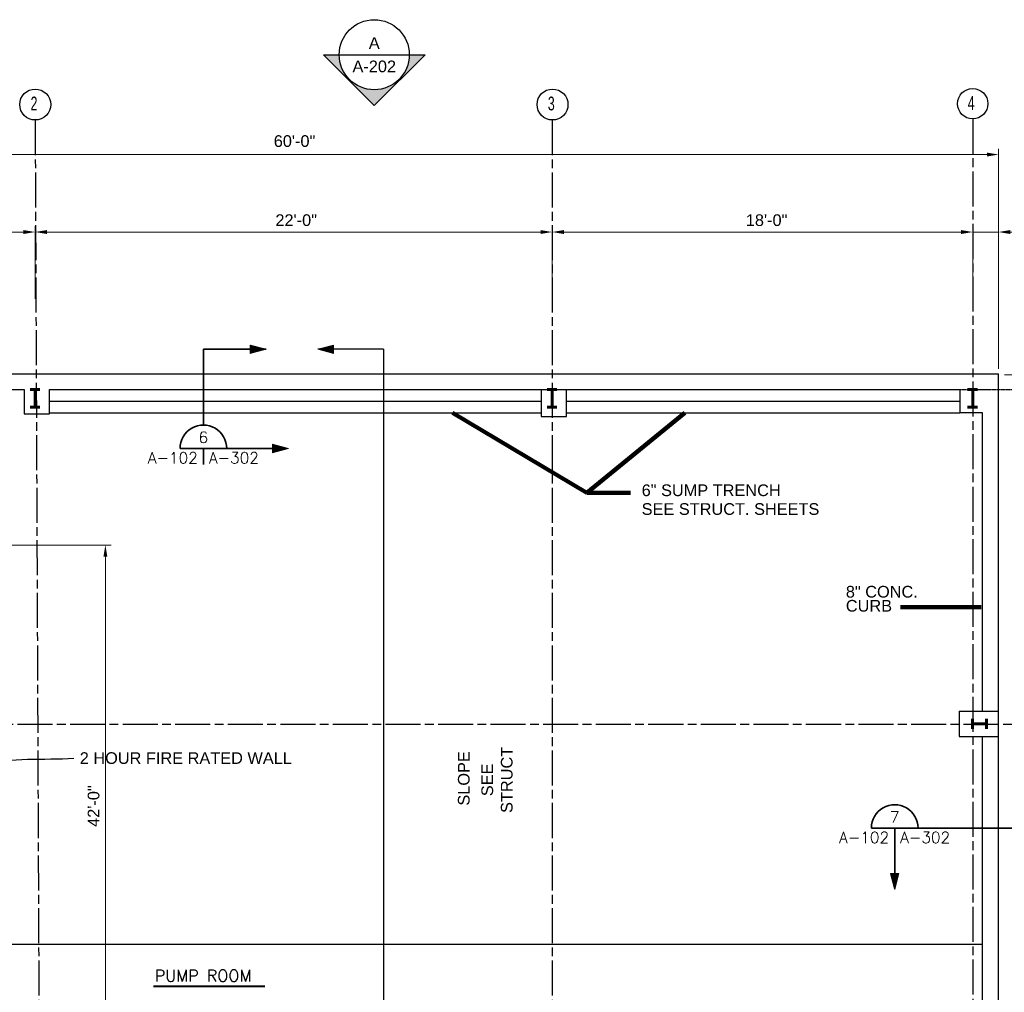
# Model space of a CAD drawing. Extents: x 394 to 1755, y 1847 to 2768.
# Tile 8 of 10: x 770 to 1276, y 2255 to 2755. Entities that reach past the tile are written whole.
import ezdxf
from ezdxf.enums import TextEntityAlignment as Align

# ---------------------------------------------------------------- set-up
doc = ezdxf.new("R2010")
doc.units = 0
doc.header["$MEASUREMENT"] = 0
doc.linetypes.add('ACAD_ISO08W100', pattern=[36, 24, -3, 6, -3])
for name, color, linetype, lineweight in [('06_G-Anno-Symb', 6, 'Continuous', 5), ('A-Anno-Dims', 33, 'Continuous', 25), ('A-Anno-Text', 53, 'Continuous', 25), ('A-Cols-Prim', 6, 'Continuous', 35), ('A-Grid-Iden', 1, 'Continuous', 25), ('A-Wall-Cntr', 5, 'ACAD_ISO08W100', 18), ('A-Wall-Full-Intr', 3, 'Continuous', 25)]:
    doc.layers.add(name, color=color, linetype=linetype, lineweight=lineweight)
doc.layers.add('14_A-FLOR-NUMB', color=4, linetype='Continuous')
doc.styles.add('notes', font='ARIAL.TTF')
doc.styles.add('od38a1 plan$0$Style-WORKING', font='WORKING.shx')
doc.styles.add('ROMAND', font='romand.shx')
doc.styles.get("Standard").update_dxf_attribs({"font": 'txt.shx'})
doc.styles.add('Text', font='ARIAL.TTF', dxfattribs={"height": 0.125})
doc.styles.add('Text_0', font='ARIAL.TTF')
doc.dimstyles.new('EARCH', dxfattribs={"dimtxt": 0.125, "dimasz": 0.125, "dimexe": 0.0625, "dimexo": 0.0625, "dimgap": 0.0625, "dimtad": 1, "dimdec": 4, "dimzin": 3, "dimdsep": 46, "dimlunit": 4, "dimtxsty": 'notes', "dimcen": 0, "dimclrd": 256, "dimclre": 256, "dimadec": 0, "dimazin": 0, "dimtfac": 0.75, "dimtdec": 4, "dimtmove": 1, "dimatfit": 3, "dimfxl": 0, "dimfrac": 1, "dimtolj": 1, "dimtzin": 3, "dimlwd": 18, "dimlwe": 18, "dimarcsym": 0})
doc.dimstyles.new('Std-Arch', dxfattribs={"dimtxt": 0.125, "dimasz": 0.15, "dimexe": 0.0625, "dimexo": 0.0625, "dimgap": 0.0625, "dimtad": 1, "dimdec": 4, "dimzin": 11, "dimdsep": 46, "dimlunit": 4, "dimtxsty": 'Text', "dimcen": 0.09, "dimclrd": 256, "dimclre": 256, "dimadec": 4, "dimazin": 3, "dimtfac": 1, "dimtdec": 4, "dimtofl": 0, "dimtmove": 1, "dimatfit": 3, "dimfxl": 0, "dimfrac": 2, "dimtzin": 11, "dimlwd": 18, "dimlwe": 18, "dimarcsym": 0})
doc.dimstyles.new('Std-Arch-Leader', dxfattribs={"dimtxt": 6, "dimasz": 6, "dimexe": 0.0625, "dimexo": 0.0625, "dimgap": 0.0625, "dimtad": 1, "dimdec": 4, "dimzin": 11, "dimdsep": 46, "dimlunit": 4, "dimtxsty": 'notes', "dimcen": 0.09, "dimclrd": 256, "dimclre": 256, "dimadec": 4, "dimazin": 3, "dimtfac": 1, "dimtdec": 4, "dimtofl": 0, "dimtmove": 1, "dimatfit": 3, "dimfxl": 0, "dimfrac": 2, "dimtzin": 11, "dimlwd": 18, "dimlwe": 18, "dimarcsym": 0})

# ---------------------------------------------------------------- blocks, each defined once
blk = doc.blocks.new('*D110')
at = {"layer": 'A-Anno-Dims', "lineweight": 18}
for p, q in [((562.42, 2576.77), (562.42, 2648.62)), ((568.42, 2645.62), (772.42, 2645.62)), ((778.42, 2611.28), (778.42, 2648.62))]:
    blk.add_line(p, q, dxfattribs=at)
blk.add_solid([(568.42, 2644.62), (562.42, 2645.62), (568.42, 2646.62)], dxfattribs=at)
at = {"layer": 'A-Anno-Dims', "lineweight": 18, "extrusion": (0, 0, -1)}
blk.add_solid([(-772.42, 2646.62), (-778.42, 2645.62), (-772.42, 2644.62)], dxfattribs=at)
at = {"layer": 'A-Anno-Dims', "linetype": 'Continuous', "lineweight": 18, "insert": (672.04, 2651.68), "char_height": 6, "attachment_point": 5, "style": 'notes'}
blk.add_mtext('18\'-0"', dxfattribs=at)
blk = doc.blocks.new('*D111')
at = {"layer": 'A-Anno-Dims', "lineweight": 18}
for p, q in [((778.42, 2611.28), (778.42, 2648.62)), ((784.42, 2645.62), (1038.04, 2645.62)), ((1044.04, 2611.29), (1044.04, 2648.62))]:
    blk.add_line(p, q, dxfattribs=at)
blk.add_solid([(784.42, 2644.62), (778.42, 2645.62), (784.42, 2646.62)], dxfattribs=at)
at = {"layer": 'A-Anno-Dims', "lineweight": 18, "extrusion": (0, 0, -1)}
blk.add_solid([(-1038.04, 2646.62), (-1044.04, 2645.62), (-1038.04, 2644.62)], dxfattribs=at)
at = {"layer": 'A-Anno-Dims', "linetype": 'Continuous', "lineweight": 18, "insert": (912.51, 2651.68), "char_height": 6, "attachment_point": 5, "style": 'notes'}
blk.add_mtext('22\'-0"', dxfattribs=at)
blk = doc.blocks.new('*D112')
at = {"layer": 'A-Anno-Dims', "lineweight": 18}
for p, q in [((1044.04, 2611.29), (1044.04, 2648.62)), ((1050.04, 2645.62), (1254.05, 2645.62)), ((1260.05, 2611.84), (1260.05, 2648.62))]:
    blk.add_line(p, q, dxfattribs=at)
blk.add_solid([(1050.04, 2644.62), (1044.04, 2645.62), (1050.04, 2646.62)], dxfattribs=at)
at = {"layer": 'A-Anno-Dims', "lineweight": 18, "extrusion": (0, 0, -1)}
blk.add_solid([(-1254.05, 2646.62), (-1260.05, 2645.62), (-1254.05, 2644.62)], dxfattribs=at)
at = {"layer": 'A-Anno-Dims', "linetype": 'Continuous', "lineweight": 18, "insert": (1154.16, 2651.68), "char_height": 6, "attachment_point": 5, "style": 'notes'}
blk.add_mtext('18\'-0"', dxfattribs=at)
blk = doc.blocks.new('*D113')
at = {"layer": 'A-Anno-Dims', "lineweight": 18}
for p, q in [((1248.05, 2645.62), (1254.05, 2645.62)), ((1260.05, 2611.84), (1260.05, 2648.62)), ((1260.05, 2645.62), (1273.35, 2645.62)), ((1273.35, 2575.29), (1273.35, 2648.62)), ((1279.35, 2645.62), (1285.35, 2645.62))]:
    blk.add_line(p, q, dxfattribs=at)
at = {"layer": 'A-Anno-Dims', "lineweight": 18, "extrusion": (0, 0, -1)}
blk.add_solid([(-1254.05, 2646.62), (-1260.05, 2645.62), (-1254.05, 2644.62)], dxfattribs=at)
at = {"layer": 'A-Anno-Dims', "lineweight": 18}
blk.add_solid([(1279.35, 2644.62), (1273.35, 2645.62), (1279.35, 2646.62)], dxfattribs=at)
at = {"layer": 'A-Anno-Dims', "linetype": 'Continuous', "lineweight": 18, "insert": (1297.43, 2643.94), "char_height": 6, "attachment_point": 5, "style": 'notes'}
blk.add_mtext('1\'-0"', dxfattribs=at)
blk = doc.blocks.new('*D114')
at = {"layer": 'A-Anno-Dims', "lineweight": 18}
for p, q in [((550.7, 2578.29), (550.7, 2688.43)), ((1273.35, 2578.29), (1273.35, 2688.43)), ((556.7, 2685.43), (1267.35, 2685.43))]:
    blk.add_line(p, q, dxfattribs=at)
blk.add_solid([(556.7, 2684.43), (550.7, 2685.43), (556.7, 2686.43)], dxfattribs=at)
at = {"layer": 'A-Anno-Dims', "lineweight": 18, "extrusion": (0, 0, -1)}
blk.add_solid([(-1267.35, 2686.43), (-1273.35, 2685.43), (-1267.35, 2684.43)], dxfattribs=at)
at = {"layer": 'A-Anno-Dims', "linetype": 'Continuous', "lineweight": 18, "insert": (911.66, 2692.32), "char_height": 6, "attachment_point": 5, "style": 'notes'}
blk.add_mtext('60\'-0"', dxfattribs=at)
blk = doc.blocks.new('*D115')
at = {"layer": 'A-Anno-Dims', "lineweight": 18}
for p, q in [((1276.35, 2572.29), (1347.76, 2572.29)), ((1344.76, 1978.45), (1344.76, 2566.29)), ((1276.35, 1972.45), (1347.76, 1972.45))]:
    blk.add_line(p, q, dxfattribs=at)
at = {"layer": 'A-Anno-Dims', "lineweight": 18, "extrusion": (0, 0, -1)}
blk.add_solid([(-1343.76, 2566.29), (-1344.76, 2572.29), (-1345.76, 2566.29)], dxfattribs=at)
at = {"layer": 'A-Anno-Dims', "lineweight": 18}
blk.add_solid([(1345.76, 1978.45), (1344.76, 1972.45), (1343.76, 1978.45)], dxfattribs=at)
at = {"layer": 'A-Anno-Dims', "linetype": 'Continuous', "lineweight": 18, "insert": (1337.87, 2280.54), "char_height": 6, "attachment_point": 5, "rotation": 90, "style": 'notes'}
blk.add_mtext('50\'-0"', dxfattribs=at)
blk = doc.blocks.new('photoarrow')
blk.add_hatch(color=256).paths.add_polyline_path([(0, 0.545), (0, 0.375, -1), (0, -0.375), (0, -0.545), (0.545, 0)])
for p, q in [((0, 0.545), (0.545, 0)), ((0, 0.375), (0, 0.545)), ((0, -0.545), (0.545, 0)), ((0, -0.545), (0, -0.375))]:
    blk.add_line(p, q)
blk.add_circle((0, 0), 0.375)
blk = doc.blocks.new('phototag')
blk.add_line((-0.375, 0), (0.375, 0))
at = {"style": 'notes'}
for tag, p in [('PHOTO', (0, 0.125)), ('SHEET', (0, -0.125))]:
    blk.add_attdef(tag, text='', height=0.125, dxfattribs=at).set_placement(p, align=Align.MIDDLE_CENTER)
blk = doc.blocks.new('ROOMNAME')
at = {"color": 0, "lineweight": 40, "style": 'ROMAND'}
blk.add_attdef('X', (-12.2, -12.1), '', height=24, dxfattribs=at)
blk = doc.blocks.new('*D55')
at = {"layer": 'A-Anno-Dims', "lineweight": 18}
for p, q in [((742.35, 2484.75), (817.5, 2484.75)), ((814.5, 1986.78), (814.5, 2478.75)), ((742.79, 1980.78), (817.5, 1980.78))]:
    blk.add_line(p, q, dxfattribs=at)
at = {"layer": 'A-Anno-Dims'}
for points in [[(813.5, 2478.75), (815.5, 2478.75), (814.5, 2484.75)], [(813.5, 1986.78), (815.5, 1986.78), (814.5, 1980.78)]]:
    blk.add_solid(points, dxfattribs=at)
at = {"layer": 'A-Anno-Dims', "insert": (808.44, 2350.6), "char_height": 6, "attachment_point": 5, "rotation": 90, "style": 'notes'}
blk.add_mtext('\\A1;42\'-0"', dxfattribs=at)

msp = doc.modelspace()

# ---------------------------------------------------------------- linework, layer by layer
at = {"layer": '06_G-Anno-Symb', "linetype": 'Continuous', "lineweight": 35}
for p, q in [((864.84104, 2585.39868), (864.84104, 2546.22852)), ((864.84104, 2585.39868), (897.01904, 2585.39868)), ((852.82904, 2534.39498), (903.8821, 2534.39498)), ((864.82904, 2534.39498), (864.82904, 2526.13298)), ((1309.26801, 2339.32403), (1207.9626, 2339.32403)), ((1219.9566, 2339.32403), (1219.9566, 2316.29603))]:
    msp.add_line(p, q, dxfattribs=at)
at = {"layer": '06_G-Anno-Symb', "linetype": 'Continuous', "lineweight": 20}
for p, q in [((897.01904, 2585.39868), (888.90704, 2587.55868)), ((888.90704, 2587.55868), (888.90704, 2583.19068)), ((888.90704, 2583.19068), (897.01904, 2585.39868)), ((888.98504, 2587.40268), (888.96704, 2583.34068)), ((888.96704, 2583.34068), (896.65904, 2585.39268)), ((897.01904, 2585.39868), (888.98504, 2587.40268)), ((889.13504, 2587.20468), (889.06904, 2583.53868)), ((889.06904, 2583.53868), (896.28104, 2585.39268)), ((896.65904, 2585.39268), (889.13504, 2587.20468)), ((889.35104, 2586.96468), (889.26704, 2583.79068)), ((889.26704, 2583.79068), (895.83104, 2585.36268)), ((896.28104, 2585.39268), (889.35104, 2586.96468)), ((889.54904, 2586.75468), (889.51304, 2584.03068)), ((889.51304, 2584.03068), (895.32104, 2585.35668)), ((895.83104, 2585.36268), (889.54904, 2586.75468)), ((889.75304, 2586.50868), (889.64504, 2584.20468)), ((889.64504, 2584.20468), (894.72104, 2585.32068)), ((895.32104, 2585.35668), (889.75304, 2586.50868)), ((889.98704, 2586.23868), (889.87304, 2584.44468)), ((889.87304, 2584.44468), (894.01304, 2585.32068)), ((894.72104, 2585.32068), (889.98704, 2586.23868)), ((890.25704, 2585.94468), (890.07104, 2584.74468)), ((890.07104, 2584.74468), (893.36504, 2585.30868)), ((894.01304, 2585.32068), (890.25704, 2585.94468)), ((890.50904, 2585.67468), (890.29904, 2584.94268)), ((890.29904, 2584.94268), (892.66904, 2585.27268)), ((890.62904, 2585.43468), (890.49104, 2585.11068)), ((890.49104, 2585.11068), (891.51104, 2585.25468)), ((893.36504, 2585.30868), (890.50904, 2585.67468)), ((892.66904, 2585.27268), (890.62904, 2585.43468)), ((908.53579, 2534.39498), (900.42379, 2536.55498)), ((900.42379, 2536.55498), (900.42379, 2532.18698)), ((900.42379, 2532.18698), (908.53579, 2534.39498)), ((900.50179, 2536.40498), (900.48379, 2532.33098)), ((900.48379, 2532.33098), (908.17579, 2534.38898)), ((908.53579, 2534.39498), (900.50179, 2536.40498)), ((900.65179, 2536.20698), (900.58579, 2532.52898)), ((900.58579, 2532.52898), (907.79779, 2534.38898)), ((908.17579, 2534.38898), (900.65179, 2536.20698)), ((900.78379, 2532.78698), (907.34779, 2534.36498)), ((907.79779, 2534.38898), (900.86779, 2535.96698)), ((901.06579, 2535.75698), (901.02979, 2533.02698)), ((901.02979, 2533.02698), (906.83779, 2534.35298)), ((907.34779, 2534.36498), (901.06579, 2535.75698)), ((901.26979, 2535.50498), (901.16179, 2533.20698)), ((901.16179, 2533.20698), (906.23779, 2534.32298)), ((906.83779, 2534.35298), (901.26979, 2535.50498)), ((901.50379, 2535.24098), (901.38979, 2533.44698)), ((901.38979, 2533.44698), (905.52979, 2534.32298)), ((906.23779, 2534.32298), (901.50379, 2535.24098)), ((901.77379, 2534.93498), (901.58779, 2533.73498)), ((901.58779, 2533.73498), (904.88179, 2534.30498)), ((905.52979, 2534.32298), (901.77379, 2534.93498)), ((902.02579, 2534.67098), (901.81579, 2533.93298)), ((901.81579, 2533.93298), (904.18579, 2534.26898)), ((902.14579, 2534.43098), (902.00779, 2534.10698)), ((902.00779, 2534.10698), (903.02779, 2534.24498)), ((904.88179, 2534.30498), (902.02579, 2534.67098)), ((904.18579, 2534.26898), (902.14579, 2534.43098)), ((1222.1166, 2315.90122), (1217.7426, 2315.90122)), ((1217.7426, 2315.90122), (1219.9566, 2307.78922)), ((1221.9606, 2315.82322), (1217.8926, 2315.84722)), ((1217.8926, 2315.84722), (1219.9446, 2308.14922)), ((1221.7626, 2315.67322), (1218.0906, 2315.73922)), ((1218.0906, 2315.73922), (1219.9446, 2308.53922)), ((1221.5226, 2315.45722), (1218.3426, 2315.54122)), ((1218.3426, 2315.54122), (1219.9206, 2308.97722)), ((1221.3186, 2315.25922), (1218.5826, 2315.29522)), ((1218.5826, 2315.29522), (1219.9146, 2309.49322)), ((1221.0606, 2315.05522), (1218.7626, 2315.16922)), ((1218.7626, 2315.16922), (1219.8786, 2310.09322)), ((1220.7966, 2314.82122), (1219.0026, 2314.93522)), ((1219.0026, 2314.93522), (1219.8786, 2310.79522)), ((1220.4966, 2314.55122), (1219.2966, 2314.73722)), ((1219.2966, 2314.73722), (1219.8606, 2311.44922)), ((1220.2326, 2314.29922), (1219.4946, 2314.50922)), ((1219.4946, 2314.50922), (1219.8246, 2312.13922)), ((1219.9926, 2314.17922), (1219.6626, 2314.31722)), ((1219.6626, 2314.31722), (1219.8066, 2313.29722)), ((1219.8246, 2312.13922), (1219.9926, 2314.17922)), ((1219.8606, 2311.44922), (1220.2326, 2314.29922)), ((1219.8786, 2310.09322), (1220.7966, 2314.82122)), ((1219.8786, 2310.79522), (1220.4966, 2314.55122)), ((1219.9146, 2309.49322), (1221.0606, 2315.05522)), ((1219.9206, 2308.97722), (1221.3186, 2315.25922)), ((1219.9446, 2308.14922), (1221.7626, 2315.67322)), ((1219.9446, 2308.53922), (1221.5226, 2315.45722)), ((1219.9566, 2307.78922), (1222.1166, 2315.90122)), ((1219.9566, 2307.78922), (1221.9606, 2315.82322))]:
    msp.add_line(p, q, dxfattribs=at)
at = {"layer": '06_G-Anno-Symb', "linetype": 'Continuous', "lineweight": 13}
for p, q in [((923.63665, 2585.39868), (931.74865, 2587.55868)), ((923.63665, 2585.39868), (931.67065, 2587.41468)), ((931.74865, 2583.19068), (923.63665, 2585.39868)), ((923.99665, 2585.39268), (931.52065, 2587.21668)), ((931.68865, 2583.34068), (923.99665, 2585.39268)), ((924.38065, 2585.39268), (931.30465, 2586.97668)), ((931.58665, 2583.54468), (924.38065, 2585.39268)), ((924.82465, 2585.37468), (931.10665, 2586.76068)), ((931.38865, 2583.79068), (924.82465, 2585.37468)), ((925.32865, 2585.35668), (930.90265, 2586.50868)), ((931.14265, 2584.03068), (925.32865, 2585.35668)), ((925.92865, 2585.33268), (930.66865, 2586.25068)), ((931.00465, 2584.21668), (925.92865, 2585.33268)), ((926.64265, 2585.33268), (930.39865, 2585.94468)), ((930.78265, 2584.45668), (926.64265, 2585.33268)), ((927.28465, 2585.30868), (930.14665, 2585.67468)), ((930.57265, 2584.74468), (927.28465, 2585.30868)), ((927.98665, 2585.27268), (930.02665, 2585.43468)), ((930.35665, 2584.94268), (927.98665, 2585.27268)), ((930.16465, 2585.11068), (929.13265, 2585.26068)), ((930.02665, 2585.43468), (930.16465, 2585.11068)), ((930.14665, 2585.67468), (930.35665, 2584.94268)), ((930.39865, 2585.94468), (930.57265, 2584.74468)), ((930.66865, 2586.25068), (930.78265, 2584.45668)), ((930.90265, 2586.50868), (931.00465, 2584.21668)), ((931.10665, 2586.76068), (931.14265, 2584.03068)), ((931.30465, 2586.97668), (931.38865, 2583.79068)), ((931.52065, 2587.21668), (931.58665, 2583.54468)), ((931.67065, 2587.41468), (931.68865, 2583.34068)), ((931.74865, 2587.55868), (931.74865, 2583.19068))]:
    msp.add_line(p, q, dxfattribs=at)
at = {"layer": '06_G-Anno-Symb', "linetype": 'Continuous', "lineweight": 30}
for q in [(923.63665, 2585.39868), (957.44419, 2012.46354)]:
    msp.add_line((957.44419, 2585.39868), q, dxfattribs=at)
at = {"layer": '06_G-Anno-Symb', "linetype": 'Continuous', "lineweight": 35}
for centre in [(864.84576, 2534.40027), (1219.96429, 2339.32918)]:
    msp.add_ellipse(centre, major_axis=(-8.48528, 8.48528), ratio=1, start_param=3.926990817, end_param=7.068583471, dxfattribs=at)
at = {"layer": '14_A-FLOR-NUMB', "const_width": 1, "flags": 128}
msp.add_lwpolyline([(839.10518, 2257.90167), (896.46722, 2257.90167)], dxfattribs=at)
at = {"layer": 'A-Anno-Text', "flags": 128}
msp.add_lwpolyline([(1005.2671, 2348.34113, 0, 0, 0), (1005.2671, 2381.27163, 4.5, 0, 0), (1005.2671, 2388.77163, 0, -4.5, 0)], format="xyseb", dxfattribs=at)
at = {"layer": 'A-Cols-Prim', "lineweight": 60}
for p, q in [((775.77321, 2564.77522), (780.86589, 2564.77522)), ((778.42222, 2564.77522), (778.42222, 2555.69875)), ((1041.37236, 2564.77522), (1046.46504, 2564.77522)), ((1044.04191, 2564.77522), (1044.04191, 2555.69875)), ((1257.37586, 2564.77522), (1262.46854, 2564.77522)), ((1260.04541, 2564.77522), (1260.04541, 2555.69875)), ((775.77321, 2555.69875), (780.86589, 2555.69875)), ((1041.37236, 2555.69875), (1046.46504, 2555.69875)), ((1257.37586, 2555.69875), (1262.46854, 2555.69875)), ((1259.9895, 2395.44544), (1259.9895, 2390.35276)), ((1267.04543, 2392.79642), (1259.9895, 2392.79642)), ((1267.04543, 2395.44544), (1267.04543, 2390.35276))]:
    msp.add_line(p, q, dxfattribs=at)
at = {"layer": 'A-Grid-Iden'}
for centre, radius in [((778.44428, 2711.143), 7.94459), ((1044.18747, 2711.14304), 7.94585), ((1260.01944, 2711.56346), 7.80788)]:
    msp.add_circle(centre, radius, dxfattribs=at)
at = {"layer": 'A-Wall-Cntr', "lineweight": 25, "ltscale": 0.75}
for p, q in [((778.42222, 2703.19844), (781.6566, 1937.90547)), ((1044.04191, 2703.19852), (1044.04191, 1938.60366)), ((1260.04541, 2703.75563), (1260.04541, 1938.60366)), ((445.38746, 2392.77639), (1312.45073, 2392.77639))]:
    msp.add_line(p, q, dxfattribs=at)
at = {"layer": 'A-Wall-Cntr', "lineweight": 25, "ltscale": 0.02}
msp.add_line((785.82613, 2564.77522), (1306.10542, 2564.77522), dxfattribs=at)
at = {"layer": 'A-Wall-Full-Intr'}
for p, q in [((569.88966, 2572.77522), (1273.35209, 2572.77522)), ((1273.35209, 1972.78255), (1273.35209, 2572.77522)), ((658.31954, 2564.77522), (772.73341, 2564.77522)), ((772.73341, 2564.77522), (772.7032, 2552.18407)), ((785.79584, 2552.15266), (785.82613, 2564.77522)), ((785.82613, 2564.77522), (1253.35209, 2564.77522)), ((1038.35374, 2564.71981), (1038.32044, 2550.84251)), ((1051.41308, 2550.8111), (1051.44638, 2564.68839)), ((1253.35209, 2564.77522), (1253.35209, 2552.77522)), ((785.82613, 2558.77522), (1038.33947, 2558.77522)), ((1051.43219, 2558.77522), (1253.35209, 2558.77522)), ((772.7032, 2552.18407), (785.79584, 2552.15266)), ((785.82613, 2552.77522), (1038.32508, 2552.77522)), ((1038.32044, 2550.84251), (1051.41308, 2550.8111)), ((1051.4178, 2552.77522), (1253.35209, 2552.77522)), ((1265.09702, 2552.77522), (1253.35209, 2552.77522)), ((1265.09702, 2399.53255), (1265.09702, 2552.77522)), ((1253.09702, 2399.44544), (1273.35209, 2399.44544)), ((1253.09702, 2399.44544), (1253.09702, 2386.35276)), ((1253.09702, 2386.35276), (1273.35209, 2386.35276)), ((1265.09702, 2159.49699), (1265.09702, 2386.35276)), ((1265.09702, 2279.536), (739.78573, 2279.536))]:
    msp.add_line(p, q, dxfattribs=at)

# ---------------------------------------------------------------- block references
at = {"layer": '14_A-FLOR-NUMB', "xscale": 0.25, "yscale": 0.25, "zscale": 0.25}
msp.add_blockref('ROOMNAME', (842.90661, 2263.44672), dxfattribs=at).add_auto_attribs({'X': 'PUMP ROOM'})
at = {"layer": 'A-Anno-Dims', "xscale": 48, "yscale": 48, "zscale": 48, "rotation": 270}
msp.add_blockref('photoarrow', (952.61806, 2736.75033), dxfattribs=at)
at = {"layer": 'A-Anno-Dims', "xscale": 48, "yscale": 48, "zscale": 48}
msp.add_blockref('phototag', (952.61806, 2736.75033), dxfattribs=at).add_auto_attribs({'PHOTO': 'A', 'SHEET': 'A-202'})

# ---------------------------------------------------------------- texts
at = {"layer": '06_G-Anno-Symb', "linetype": 'Continuous', "lineweight": 18}
for s, p in [('6', (864.82904, 2540.09498)), ('7', (1219.9446, 2345.01803))]:
    msp.add_text(s, height=5.76, dxfattribs=at).set_placement(p, align=Align.MIDDLE_CENTER)
for p in [(861.97304, 2529.58298), (1217.0886, 2334.50003)]:
    msp.add_text('A-102', height=5.76, dxfattribs=at).set_placement(p, align=Align.MIDDLE_RIGHT)
for p in [(867.66704, 2529.58298), (1222.7826, 2334.50003)]:
    msp.add_text('A-302', height=5.76, dxfattribs=at).set_placement(p, align=Align.MIDDLE_LEFT)
at = {"layer": 'A-Anno-Text', "style": 'notes'}
for s, p in [('6" SUMP TRENCH', (1089.98085, 2509.90536)), ('SEE STRUCT. SHEETS', (1089.98085, 2500.26688))]:
    msp.add_text(s, height=6, dxfattribs=at).set_placement(p)
msp.add_text('SLOPE', height=6, rotation=90, dxfattribs=at).set_placement((1001.59053, 2350.8468))
at = {"layer": 'A-Anno-Text', "insert": (1194.86365, 2463.77022), "char_height": 6, "attachment_point": 1, "line_spacing_factor": 0.722892, "style": 'notes'}
msp.add_mtext('8" CONC. \\PCURB', dxfattribs=at)
at = {"layer": 'A-Anno-Text', "insert": (801.32396, 2375.23621), "char_height": 6, "attachment_point": 4, "style": 'Text'}
msp.add_mtext('2 HOUR FIRE RATED WALL', dxfattribs=at)
at = {"layer": 'A-Anno-Text', "insert": (1007.65803, 2364.07163), "char_height": 6, "attachment_point": 2, "rotation": 90, "style": 'notes'}
msp.add_mtext('SEE\\PSTRUCT', dxfattribs=at)
at = {"layer": 'A-Grid-Iden', "style": 'od38a1 plan$0$Style-WORKING', "width": 0.666667}
for s, p in [('2', (776.0607, 2708.13096)), ('3', (1041.8036, 2708.131)), ('4', (1257.49907, 2708.40955))]:
    msp.add_text(s, height=7.09338, dxfattribs=at).set_placement(p)

# ---------------------------------------------------------------- dimensions: what is measured, and where the dimension line sits
at = {"layer": 'A-Anno-Dims', "lineweight": 18}
for base, p1, p2, text, override, picture, middle in [((1273.35209, 2685.43051), (550.69945, 2575.29103), (1273.35209, 2575.29103), '60\'-0"', {"dimscale": 48, "dimtzin": 3}, '*D114', (911.66284, 2685.43051)), ((778.42222, 2645.61768), (562.42494, 2573.76955), (778.42222, 2608.28065), '18\'-0"', {"dimscale": 48, "dimtad": 0}, '*D110', (672.04077, 2651.68111)), ((1044.04191, 2645.61768), (778.42222, 2608.28065), (1044.04191, 2608.28889), '22\'-0"', {"dimscale": 48, "dimtad": 0}, '*D111', (912.5055, 2651.68111)), ((1260.04541, 2645.61768), (1044.04191, 2608.28889), (1260.04541, 2608.84333), '18\'-0"', {"dimscale": 48, "dimtad": 0}, '*D112', (1154.16085, 2651.68111)), ((1273.35209, 2645.61768), (1260.04541, 2608.84333), (1273.35209, 2572.29103), '1\'-0"', {"dimscale": 48, "dimtad": 0}, '*D113', (1297.43063, 2643.93556))]:
    dim = msp.add_linear_dim(base=base, p1=p1, p2=p2, text=text, dimstyle='EARCH', override=override, dxfattribs=at)
    dim.commit()
    dim.dimension.update_dxf_attribs({"geometry": picture, "text_midpoint": middle, "dimtype": 160})
dim = msp.add_linear_dim(base=(1344.76271, 2572.29103), p1=(1273.35209, 1972.44534), p2=(1273.35209, 2572.29103), angle=90, text='50\'-0"', dimstyle='EARCH', override={"dimscale": 48}, dxfattribs=at)
dim.commit()
dim.dimension.update_dxf_attribs({"geometry": '*D115', "text_midpoint": (1344.76271, 2280.53753), "dimtype": 160})
dim = msp.add_linear_dim(base=(814.50158, 2484.75233), p1=(739.78573, 1980.78255), p2=(739.3545, 2484.75233), angle=90, dimstyle='EARCH', override={"dimscale": 48}, dxfattribs=at)
dim.commit()
dim.dimension.update_dxf_attribs({"geometry": '*D55', "text_midpoint": (814.50158, 2351.50335), "dimtype": 160})

# ---------------------------------------------------------------- leaders
at = {"layer": 'A-Anno-Text', "lineweight": 18}
for points, dimstyle, override in [([(992.84268, 2552.77522), (1061.75647, 2511.51738), (1084.27457, 2511.51738)], 'Std-Arch-Leader', {"dimscale": 1, "dimtxt": 0.125, "dimasz": 7.2, "dimgap": 3, "dimtxsty": 'Text', "dimclrd": 0, "dimlwd": 65534}), ([(1112.22279, 2552.63494), (1061.75647, 2511.51738)], 'Std-Arch-Leader', {"dimtxt": 0.125, "dimasz": 7.2, "dimgap": 3, "dimtxsty": 'Text', "dimclrd": 0, "dimlwd": 65534}), ([(1264.37909, 2452.91166), (1222.8646, 2452.91166)], 'EARCH', {"dimscale": 48, "dimtad": 0, "dimclrd": 0, "dimlwd": 65534})]:
    msp.add_leader(points, dimstyle=dimstyle, override=override, dxfattribs=at)
at = {"layer": 'A-Anno-Text', "lineweight": 13, "path_type": 1, "annotation_type": 0, "has_hookline": 1, "hookline_direction": 0, "text_width": 114.6997}
msp.add_leader([(733.41812, 2366.05604), (751.15808, 2371.97215), (798.32396, 2375.23621)], dimstyle='Std-Arch', override={"dimtxt": 6, "dimasz": 7.2, "dimgap": 3, "dimtad": 0, "dimtxsty": 'Text_0', "dimclrd": 0, "dimlwd": 65534}, dxfattribs=at)

doc.saveas('drawing.dxf')
